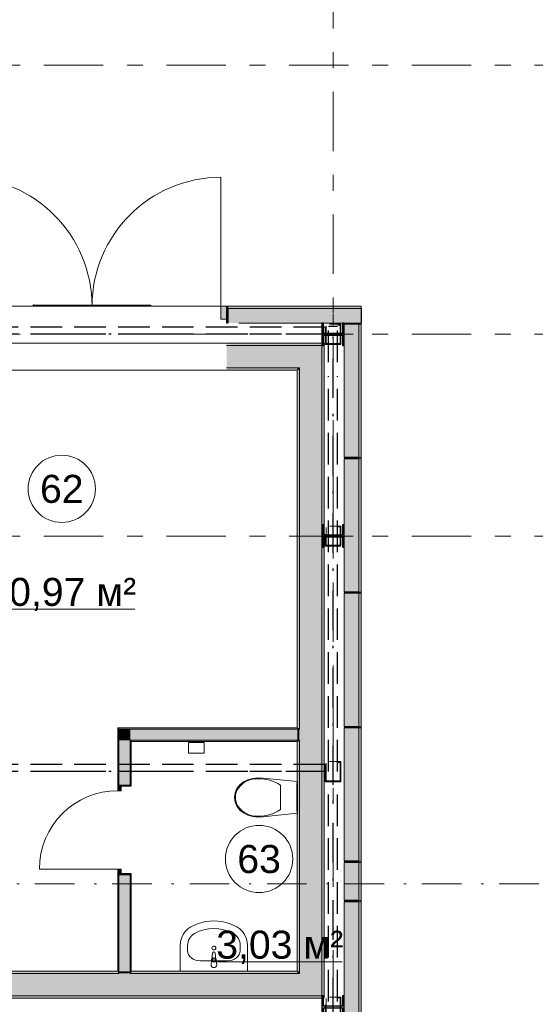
# Model space of a CAD drawing. Header units: millimetres. Extents: x 0 to 415, y 0 to 589.
# Tile 13 of 40: x 367 to 390, y 157 to 201. Entities that reach past the tile are written whole.
import ezdxf
from ezdxf.xclip import XClip

# ---------------------------------------------------------------- set-up
doc = ezdxf.new("R2010")
doc.units = ezdxf.units.MM
doc.header["$MEASUREMENT"] = 0
doc.header["$XCLIPFRAME"] = 0
for name, pattern in [('Невидимая', [3.912222, 2.822222, -1.09]), ('Штрих-Штриховая', [10.936111, 5.291667, -2.116667, 1.411111, -2.116667]), ('Штриховая', [5.644444, 2.822222, -2.822222]), ('Штрихпунктирная', [6.702778, 3.527778, -1.763889, 0, -1.411111])]:
    doc.linetypes.add(name, pattern=pattern)
for name, color, linetype in [('Интерьер - Оборудование', 7, 'Continuous'), ('Интерьер - Сантехника', 7, 'Continuous'), ('УЛИЦА_Б15_наклонный прогон', 7, 'Continuous'), ('УЛИЦА_Б6', 7, 'Continuous'), ('УЛИЦА_ЗОНЫ', 7, 'Continuous'), ('УЛИЦА_Конструктив бани', 7, 'Continuous'), ('УЛИЦА_Стены бани', 7, 'Continuous'), ('УЛИЦА_Стойки стропильные', 7, 'Continuous'), ('УЛИЦА_Сэндвич-панели бани', 7, 'Continuous'), ('Элемент Модели - Зона', 7, 'Continuous'), ('Элемент модели - Зоны уличных помещений', 7, 'Continuous'), ('Элемент Модели - Оси', 7, 'Continuous'), ('Элемент модели - Оси Улица Бани', 7, 'Continuous')]:
    doc.layers.add(name, color=color, linetype=linetype)
doc.styles.add('СГЕНЕРИР_СТИЛЬ_3', font='txt')

# ---------------------------------------------------------------- blocks, each defined once
blk = doc.blocks.new('Чертеж_2_2', base_point=(217.704, 72.604))
at = {"layer": 'УЛИЦА_Конструктив бани', "linetype": 'Continuous', "lineweight": 0, "true_color": 0x000000}
for points in [[(381.686, 186.602), (381.686, 187.602), (381.611, 187.602), (381.611, 187.14), (380.761, 187.14), (380.761, 187.602), (380.686, 187.602), (380.686, 186.602), (380.761, 186.602), (380.761, 187.064), (381.611, 187.064), (381.611, 186.602)], [(381.686, 177.602), (381.686, 178.602), (381.611, 178.602), (381.611, 178.14), (380.761, 178.14), (380.761, 178.602), (380.686, 178.602), (380.686, 177.602), (380.761, 177.602), (380.761, 178.064), (381.611, 178.064), (381.611, 177.602)], [(381.686, 156.602), (381.686, 157.602), (381.611, 157.602), (381.611, 157.14), (380.761, 157.14), (380.761, 157.602), (380.686, 157.602), (380.686, 156.602), (380.761, 156.602), (380.761, 157.064), (381.611, 157.064), (381.611, 156.602)]]:
    blk.add_hatch(color=18, dxfattribs=at).paths.add_polyline_path(points)
at = {"layer": 'УЛИЦА_Стены бани', "linetype": 'Continuous', "lineweight": 0, "true_color": 0x000000}
for points in [[(380.686, 186.702), (376.436, 186.702), (376.436, 186.602), (380.686, 186.602)], [(379.686, 186.602), (376.436, 186.602), (376.436, 185.602), (379.686, 185.602)], [(379.686, 185.602), (380.686, 186.602), (379.686, 186.602)], [(379.686, 185.602), (380.686, 185.602), (380.686, 186.602)], [(380.686, 186.602), (380.786, 186.602), (380.786, 186.702)], [(380.786, 186.602), (380.686, 186.602), (380.686, 178.602), (380.761, 178.602), (380.761, 178.14), (380.786, 178.14)], [(380.786, 186.702), (380.761, 186.702), (380.761, 186.677)], [(376.436, 185.602), (376.436, 185.502), (379.586, 185.502), (379.586, 185.602)], [(379.586, 185.502), (379.686, 185.602), (379.586, 185.602)], [(379.586, 185.502), (379.686, 185.502), (379.686, 185.602)], [(379.586, 185.502), (379.586, 169.551), (379.686, 169.551), (379.686, 185.502)], [(379.686, 185.602), (379.686, 169.501), (380.686, 169.501), (380.686, 185.602)], [(380.686, 157.602), (380.786, 157.602), (380.786, 178.064), (380.761, 178.064), (380.761, 177.602), (380.686, 177.602)], [(371.637, 169.501), (371.587, 169.551), (371.587, 169.501)], [(371.587, 169.551), (371.637, 169.501), (371.637, 169.551)], [(371.587, 169.501), (371.587, 167.002), (371.637, 167.002), (371.637, 169.501)], [(371.637, 169.501), (379.586, 169.501), (379.586, 169.551), (371.637, 169.551)], [(372.137, 169.001), (371.637, 169.501), (371.637, 169.001)], [(371.637, 169.501), (372.137, 169.001), (372.137, 169.501)], [(372.137, 169.001), (379.586, 169.001), (379.586, 169.501), (372.137, 169.501)], [(379.586, 169.551), (379.586, 169.501), (379.686, 169.501), (379.686, 169.551)], [(379.586, 169.501), (379.586, 169.001), (379.686, 169.001), (379.686, 169.501)], [(379.686, 169.501), (379.686, 169.001), (380.686, 169.001), (380.686, 169.501)], [(371.637, 167.002), (371.737, 167.002), (372.137, 167.002), (372.137, 169.001), (371.637, 169.001)], [(372.187, 168.951), (372.137, 169.001), (372.137, 168.951)], [(372.137, 169.001), (372.187, 168.951), (372.187, 169.001)], [(372.187, 168.951), (372.137, 168.951), (372.137, 167.002), (372.187, 167.002)], [(372.187, 168.951), (379.586, 168.951), (379.586, 169.001), (372.187, 169.001)], [(379.586, 169.001), (379.586, 168.951), (379.686, 168.951), (379.686, 169.001)], [(379.586, 168.951), (379.586, 158.702), (379.686, 158.702), (379.686, 168.951)], [(379.686, 169.001), (379.686, 158.602), (380.686, 158.602), (380.686, 169.001)], [(371.737, 167.002), (371.587, 167.002), (371.587, 166.752), (371.737, 166.752)], [(372.187, 166.952), (372.187, 167.002), (372.137, 167.002), (371.737, 167.002), (371.737, 166.952)], [(371.587, 163.002), (371.737, 163.002), (371.737, 163.252), (371.587, 163.252)], [(371.587, 158.702), (371.637, 158.702), (371.637, 163.002), (371.587, 163.002)], [(371.637, 163.002), (371.637, 158.702), (372.137, 158.702), (372.137, 163.002), (371.737, 163.002)], [(372.187, 163.002), (372.187, 163.052), (371.737, 163.052), (371.737, 163.002), (372.137, 163.002)], [(372.137, 158.702), (372.187, 158.702), (372.187, 163.002), (372.137, 163.002)], [(371.637, 158.602), (356.686, 158.602), (356.686, 157.602), (371.637, 157.602)], [(371.587, 158.702), (356.786, 158.702), (356.786, 158.602), (371.587, 158.602)], [(371.637, 158.702), (371.587, 158.702), (371.587, 158.602), (371.637, 158.602)], [(372.137, 158.702), (371.637, 158.702), (371.637, 158.602), (372.137, 158.602)], [(372.137, 158.602), (371.637, 158.602), (371.637, 157.602), (372.137, 157.602)], [(372.187, 158.702), (372.137, 158.702), (372.137, 158.602), (372.187, 158.602)], [(379.686, 158.602), (372.137, 158.602), (372.137, 157.602), (379.686, 157.602)], [(379.586, 158.702), (372.187, 158.702), (372.187, 158.602), (379.586, 158.602)], [(379.586, 158.602), (379.686, 158.602), (379.586, 158.702)], [(379.586, 158.702), (379.686, 158.602), (379.686, 158.702)], [(379.686, 157.602), (380.686, 157.602), (379.686, 158.602)], [(379.686, 158.602), (380.686, 157.602), (380.686, 158.602)], [(357.686, 157.602), (357.686, 157.502), (380.686, 157.502), (380.686, 157.602)], [(380.786, 157.602), (380.761, 157.602), (380.761, 157.527), (380.786, 157.502)], [(380.761, 157.527), (380.761, 157.502), (380.786, 157.502)]]:
    blk.add_hatch(color=18, dxfattribs=at).paths.add_polyline_path(points)
at = {"layer": 'УЛИЦА_Сэндвич-панели бани', "linetype": 'Continuous', "lineweight": 0, "true_color": 0x000000}
for points in [[(376.436, 187.777), (376.436, 188.352), (376.186, 188.352), (376.186, 187.777)], [(376.436, 188.252), (376.46, 188.252), (376.46, 188.352), (376.436, 188.352)], [(382.436, 188.352), (376.486, 188.352), (376.486, 188.252), (382.436, 188.252)], [(376.46, 188.252), (376.436, 188.252), (376.436, 187.602), (376.46, 187.602)], [(382.436, 188.252), (376.486, 188.252), (376.486, 187.602), (380.686, 187.602), (380.761, 187.602), (381.611, 187.602), (381.686, 187.602), (382.436, 187.602)], [(381.686, 187.552), (381.686, 181.602), (382.336, 181.602), (382.336, 187.552)], [(382.436, 181.602), (382.436, 187.552), (382.336, 187.552), (382.336, 181.602)], [(381.686, 181.552), (381.686, 175.602), (382.336, 175.602), (382.336, 181.552)], [(382.436, 175.602), (382.436, 181.552), (382.336, 181.552), (382.336, 175.602)], [(381.686, 175.552), (381.686, 169.602), (382.336, 169.602), (382.336, 175.552)], [(382.436, 169.602), (382.436, 175.552), (382.336, 175.552), (382.336, 169.602)], [(381.686, 169.552), (381.686, 163.602), (382.336, 163.602), (382.336, 169.552)], [(382.436, 163.602), (382.436, 169.552), (382.336, 169.552), (382.336, 163.602)], [(381.686, 163.552), (381.686, 161.852), (382.336, 161.852), (382.336, 163.552)], [(382.436, 161.852), (382.436, 163.552), (382.336, 163.552), (382.336, 161.852)], [(381.686, 161.802), (381.686, 155.852), (382.336, 155.852), (382.336, 161.802)], [(382.436, 155.852), (382.436, 161.802), (382.336, 161.802), (382.336, 155.852)]]:
    blk.add_hatch(color=18, dxfattribs=at).paths.add_polyline_path(points)
at = {"layer": 'Интерьер - Оборудование', "color": 7, "linetype": 'Continuous', "lineweight": 15, "ltscale": 0.5}
for p, q in [((378.834, 166.995), (378.834, 166.451)), ((378.834, 166.451), (378.834, 165.906)), ((375.801, 159.187), (375.801, 159.113)), ((375.801, 159.113), (375.937, 159.113)), ((375.937, 159.113), (375.937, 159.187))]:
    blk.add_line(p, q, dxfattribs=at)
at = {"layer": 'Интерьер - Оборудование', "color": 7, "linetype": 'Continuous', "lineweight": 15, "ltscale": 0.5, "flags": 128}
for points in [[(377.607, 165.603), (377.389, 165.665), (377.184, 165.761), (377.021, 165.889), (376.897, 166.054), (376.818, 166.245), (376.791, 166.451), (376.818, 166.656), (376.897, 166.847), (377.021, 167.013), (377.184, 167.141), (377.389, 167.236), (377.607, 167.298), (377.832, 167.325), (378.058, 167.317), (379.591, 167.155), (379.591, 165.746), (378.058, 165.584), (377.832, 165.576)], [(379.591, 167.066), (379.591, 165.836), (379.566, 165.836), (379.566, 167.066)]]:
    blk.add_lwpolyline(points, close=True, dxfattribs=at)
blk.add_lwpolyline([(375.744, 158.989), (375.764, 159.198, -0.12102), (375.78, 159.246), (375.813, 159.511, -0.882566), (375.924, 159.511), (375.957, 159.246, -0.12102), (375.974, 159.198), (375.994, 158.989, -1)], format="xyb", close=True, dxfattribs=at)
at = {"layer": 'Интерьер - Оборудование', "color": 7, "linetype": 'Continuous', "lineweight": 15, "ltscale": 0.5}
for centre, radius, start, end in [((375.869, 159.189), 0.105, 32.771, 147.229), ((375.869, 159.187), 0.068, 0, 180)]:
    blk.add_arc(centre, radius, start, end, dxfattribs=at)
for centre, major_axis, start_param, end_param in [((377.787, 166.003), (0, 1.284), 6.227458, 7.128046), ((377.894, 165.16), (0, 2.126), 5.753783, 6.306803), ((377.435, 166.446), (0, 0.693), 0.938292, 1.564935), ((377.435, 166.455), (0, 0.693), 1.576657, 2.203301), ((377.787, 166.898), (0, 1.284), 2.296735, 3.197324), ((377.894, 167.741), (0, 2.126), 3.117977, 3.670997)]:
    blk.add_ellipse(centre, major_axis=major_axis, ratio=0.875546, start_param=start_param, end_param=end_param, dxfattribs=at)
at = {"layer": 'Интерьер - Сантехника', "color": 7, "linetype": 'Continuous', "lineweight": 15, "ltscale": 0.5}
for p, q in [((375.436, 168.941), (374.736, 168.941)), ((375.436, 168.901), (374.736, 168.901)), ((374.695, 159.618), (374.695, 159.847)), ((377.043, 159.618), (377.043, 159.847)), ((375.275, 159.164), (376.463, 159.164))]:
    blk.add_line(p, q, dxfattribs=at)
at = {"layer": 'Интерьер - Сантехника', "color": 7, "linetype": 'Continuous', "lineweight": 15, "ltscale": 0.5, "flags": 128}
for points in [[(375.436, 168.426), (374.736, 168.426), (374.736, 168.901), (374.761, 168.901), (374.761, 168.941), (374.736, 168.941), (375.436, 168.951), (375.411, 168.941), (375.411, 168.901), (375.436, 168.901)], [(377.369, 158.702), (377.369, 159.847), (377.354, 160.016), (377.311, 160.179), (377.241, 160.332), (377.146, 160.469), (377.03, 160.586), (376.895, 160.68), (376.569, 160.83), (376.224, 160.921), (375.869, 160.952), (375.514, 160.921), (375.169, 160.83), (374.843, 160.68), (374.708, 160.586), (374.591, 160.469), (374.496, 160.332), (374.426, 160.179), (374.383, 160.016), (374.369, 159.847), (374.369, 158.702)]]:
    blk.add_lwpolyline(points, close=True, dxfattribs=at)
at = {"layer": 'Интерьер - Сантехника', "color": 7, "linetype": 'Continuous', "lineweight": 15, "ltscale": 0.5}
blk.add_circle((375.869, 159.738), 0.0875, dxfattribs=at)
for centre, major_axis, ratio, start_param, end_param in [((375.869, 158.702), (0, 1.909), 0.956522, 5.78621, 6.78016), ((375.275, 159.847), (0, 0.606), 0.956522, 0.496975, 1.570796), ((376.463, 159.847), (0, 0.606), 0.956522, 4.712389, 5.78621), ((375.275, 159.618), (0.58, 0), 0.783646, 3.141593, 4.712389), ((376.462, 159.618), (0.58, 0), 0.783646, 4.712389, 6.283185)]:
    blk.add_ellipse(centre, major_axis=major_axis, ratio=ratio, start_param=start_param, end_param=end_param, dxfattribs=at)
at = {"layer": 'УЛИЦА_Б15_наклонный прогон', "color": 251, "linetype": 'Невидимая', "lineweight": 30, "ltscale": 0.5, "true_color": 0x575757}
for p, q in [((380.986, 185.861), (380.986, 187.452)), ((381.386, 187.452), (380.986, 187.452)), ((381.386, 185.861), (381.386, 187.452)), ((380.986, 167.602), (380.986, 185.235)), ((381.386, 167.602), (381.386, 185.235)), ((380.986, 157.351), (380.986, 166.975)), ((381.386, 157.351), (381.386, 166.975))]:
    blk.add_line(p, q, dxfattribs=at)
at = {"layer": 'УЛИЦА_Б15_наклонный прогон', "color": 251, "linetype": 'Штрихпунктирная', "lineweight": 30, "ltscale": 0.5, "true_color": 0x575757}
blk.add_line((381.186, 156.652), (381.186, 187.452), dxfattribs=at)
at = {"layer": 'УЛИЦА_Б6', "color": 251, "linetype": 'Штрихпунктирная', "lineweight": 30, "ltscale": 0.5, "true_color": 0x575757}
for p, q in [((380.836, 187.102), (170.035, 187.102)), ((380.836, 187.102), (170.035, 187.102)), ((380.836, 167.602), (170.035, 167.602)), ((380.836, 167.602), (170.035, 167.602))]:
    blk.add_line(p, q, dxfattribs=at)
at = {"layer": 'УЛИЦА_Б6', "color": 251, "linetype": 'Невидимая', "lineweight": 30, "ltscale": 0.5, "true_color": 0x575757}
for p, q in [((380.836, 187.422), (357.498, 187.422)), ((380.836, 187.422), (357.498, 187.422)), ((380.836, 187.102), (357.498, 187.102)), ((380.836, 187.102), (357.498, 187.102)), ((380.836, 187.422), (380.836, 187.102)), ((380.836, 187.422), (380.836, 187.102)), ((380.836, 167.922), (357.498, 167.922)), ((380.836, 167.922), (357.498, 167.922)), ((380.836, 167.922), (380.836, 167.602)), ((380.836, 167.922), (380.836, 167.602)), ((380.836, 167.602), (357.498, 167.602)), ((380.836, 167.602), (357.498, 167.602))]:
    blk.add_line(p, q, dxfattribs=at)
at = {"layer": 'УЛИЦА_ЗОНЫ', "color": 7, "linetype": 'Continuous', "lineweight": 15, "ltscale": 0.5}
for p, q in [((365.835, 174.852), (372.338, 174.852)), ((376.029, 159.123), (381.584, 159.123))]:
    blk.add_line(p, q, dxfattribs=at)
at = {"layer": 'УЛИЦА_ЗОНЫ', "color": 7, "linetype": 'Continuous', "lineweight": 15, "ltscale": 0.5, "flags": 128}
for points in [[(370.587, 180.21, 1), (367.587, 180.21, 1)], [(379.386, 163.706, 1), (376.386, 163.706, 1)]]:
    blk.add_lwpolyline(points, format="xyb", close=True, dxfattribs=at)
at = {"layer": 'УЛИЦА_Конструктив бани', "color": 251, "linetype": 'Continuous', "lineweight": 5, "ltscale": 0.5, "true_color": 0x575757}
for p, q in [((381.186, 187.502), (381.186, 188.002)), ((380.786, 187.102), (380.286, 187.102)), ((381.586, 187.102), (382.086, 187.102)), ((381.186, 186.702), (381.186, 186.202)), ((381.186, 178.502), (381.186, 179.002)), ((380.786, 178.102), (380.286, 178.102)), ((381.586, 178.102), (382.086, 178.102)), ((381.186, 177.702), (381.186, 177.202)), ((381.186, 157.502), (381.186, 158.002))]:
    blk.add_line(p, q, dxfattribs=at)
at = {"layer": 'УЛИЦА_Конструктив бани', "color": 251, "linetype": 'Continuous', "lineweight": 30, "ltscale": 0.5, "true_color": 0x575757, "flags": 128}
for points in [[(381.686, 186.602), (381.686, 187.602), (381.611, 187.602), (381.611, 187.14), (380.761, 187.14), (380.761, 187.602), (380.686, 187.602), (380.686, 186.602), (380.761, 186.602), (380.761, 187.064), (381.611, 187.064), (381.611, 186.602)], [(381.686, 177.602), (381.686, 178.602), (381.611, 178.602), (381.611, 178.14), (380.761, 178.14), (380.761, 178.602), (380.686, 178.602), (380.686, 177.602), (380.761, 177.602), (380.761, 178.064), (381.611, 178.064), (381.611, 177.602)], [(381.686, 156.602), (381.686, 157.602), (381.611, 157.602), (381.611, 157.14), (380.761, 157.14), (380.761, 157.602), (380.686, 157.602), (380.686, 156.602), (380.761, 156.602), (380.761, 157.064), (381.611, 157.064), (381.611, 156.602)]]:
    blk.add_lwpolyline(points, close=True, dxfattribs=at)
at = {"layer": 'УЛИЦА_Конструктив бани', "color": 251, "linetype": 'Continuous', "lineweight": 5, "ltscale": 0.5, "true_color": 0x575757}
for p in [(381.186, 187.102), (381.186, 178.102)]:
    blk.add_point(p, dxfattribs=at)
at = {"layer": 'УЛИЦА_Стены бани', "color": 251, "linetype": 'Continuous', "lineweight": 15, "ltscale": 0.5, "true_color": 0x575757}
for p, q in [((364.436, 186.702), (376.436, 186.702)), ((364.436, 185.502), (376.436, 185.502))]:
    blk.add_line(p, q, dxfattribs=at)
at = {"layer": 'УЛИЦА_Стены бани', "color": 251, "linetype": 'Continuous', "lineweight": 20, "ltscale": 0.5, "true_color": 0x575757}
for p, q in [((379.686, 186.602), (376.436, 186.602)), ((380.686, 186.602), (379.686, 186.602)), ((380.686, 186.602), (379.686, 186.602)), ((380.686, 185.602), (380.686, 186.602)), ((376.436, 185.602), (379.586, 185.602)), ((379.686, 185.602), (379.586, 185.602)), ((379.686, 185.602), (379.586, 185.602)), ((379.686, 185.602), (379.686, 169.501)), ((380.686, 178.602), (380.686, 185.602)), ((380.686, 169.501), (380.686, 177.602)), ((371.637, 169.501), (371.637, 169.001)), ((372.137, 169.501), (371.637, 169.501)), ((371.637, 169.501), (371.637, 169.001)), ((379.586, 169.501), (372.137, 169.501)), ((379.686, 169.501), (379.586, 169.501)), ((379.686, 169.501), (379.586, 169.501)), ((380.686, 169.001), (380.686, 169.501)), ((371.637, 169.001), (371.637, 167.002)), ((372.137, 169.001), (372.137, 168.951)), ((372.137, 169.001), (379.586, 169.001)), ((372.137, 169.001), (372.137, 168.951)), ((372.137, 167.002), (372.137, 168.951)), ((379.586, 169.001), (379.686, 169.001)), ((379.586, 169.001), (379.686, 169.001)), ((379.686, 169.001), (379.686, 158.602)), ((380.686, 158.602), (380.686, 169.001)), ((371.587, 167.002), (371.637, 167.002)), ((371.587, 167.002), (371.637, 167.002)), ((371.587, 167.002), (371.637, 167.002)), ((371.637, 167.002), (371.737, 167.002)), ((371.637, 167.002), (371.737, 167.002)), ((371.637, 167.002), (371.737, 167.002)), ((371.737, 167.002), (371.737, 166.952)), ((372.137, 167.002), (371.737, 167.002)), ((371.737, 166.952), (372.187, 166.952)), ((371.737, 166.952), (372.187, 166.952)), ((372.187, 167.002), (372.187, 166.952)), ((372.187, 167.002), (372.187, 166.952)), ((371.587, 163.002), (371.637, 163.002)), ((371.587, 163.002), (371.637, 163.002)), ((371.587, 163.002), (371.637, 163.002)), ((371.637, 163.002), (371.637, 158.702)), ((371.637, 163.002), (371.737, 163.002)), ((371.637, 163.002), (371.737, 163.002)), ((371.637, 163.002), (371.737, 163.002)), ((371.737, 163.052), (372.187, 163.052)), ((371.737, 163.002), (371.737, 163.052)), ((371.737, 163.052), (372.187, 163.052)), ((372.137, 163.002), (371.737, 163.002)), ((372.137, 158.702), (372.137, 163.002)), ((372.187, 163.002), (372.187, 163.052)), ((372.187, 163.002), (372.187, 163.052)), ((371.637, 158.602), (356.686, 158.602)), ((371.637, 158.702), (371.637, 158.602)), ((371.637, 158.702), (371.637, 158.602)), ((372.137, 158.602), (372.137, 158.702)), ((372.137, 158.602), (372.137, 158.702)), ((379.586, 158.602), (372.137, 158.602)), ((379.586, 158.602), (379.686, 158.602)), ((379.586, 158.602), (379.686, 158.602)), ((380.686, 157.602), (380.686, 158.602)), ((357.686, 157.602), (371.637, 157.602)), ((371.637, 157.602), (372.137, 157.602)), ((372.137, 157.602), (379.686, 157.602)), ((379.686, 157.602), (380.686, 157.602)), ((379.686, 157.602), (380.686, 157.602))]:
    blk.add_line(p, q, dxfattribs=at)
at = {"layer": 'УЛИЦА_Стены бани', "color": 251, "linetype": 'Continuous', "lineweight": 5, "ltscale": 0.5, "true_color": 0x575757}
for p, q in [((371.587, 166.752), (371.587, 167.002)), ((371.587, 167.002), (371.737, 167.002)), ((371.737, 167.002), (371.737, 166.752)), ((371.737, 166.752), (371.587, 166.752)), ((371.587, 163.252), (368.087, 163.252)), ((371.587, 163.002), (371.587, 163.252)), ((371.587, 163.252), (371.737, 163.252)), ((371.737, 163.002), (371.587, 163.002)), ((371.737, 163.252), (371.737, 163.002))]:
    blk.add_line(p, q, dxfattribs=at)
at = {"layer": 'УЛИЦА_Стены бани', "color": 251, "linetype": 'Continuous', "lineweight": 20, "ltscale": 0.5, "true_color": 0x575757, "flags": 128}
for points in [[(380.686, 186.702), (376.436, 186.702)], [(380.786, 186.702), (380.761, 186.702)], [(380.786, 178.14), (380.786, 186.702)], [(376.436, 185.502), (379.586, 185.502)], [(379.586, 185.502), (379.586, 169.551)], [(380.786, 157.502), (380.786, 178.064)], [(371.587, 169.551), (371.587, 169.501)], [(379.586, 169.551), (371.587, 169.551)], [(371.587, 169.501), (371.587, 167.002)], [(372.187, 168.951), (379.586, 168.951)], [(372.187, 167.002), (372.187, 168.951)], [(379.586, 168.951), (379.586, 158.702)], [(371.587, 163.002), (371.587, 158.702)], [(372.187, 158.702), (372.187, 163.002)], [(371.587, 158.702), (356.786, 158.702)], [(379.586, 158.702), (372.187, 158.702)], [(357.686, 157.502), (380.686, 157.502)], [(380.761, 157.502), (380.786, 157.502)]]:
    blk.add_lwpolyline(points, dxfattribs=at)
at = {"layer": 'УЛИЦА_Стены бани', "color": 251, "linetype": 'Continuous', "lineweight": 5, "ltscale": 0.5, "true_color": 0x575757}
blk.add_arc((371.587, 163.252), 3.5, 90, 180, dxfattribs=at)
at = {"layer": 'УЛИЦА_Стойки стропильные', "color": 251, "linetype": 'Невидимая', "lineweight": 20, "ltscale": 0.5, "true_color": 0x575757, "flags": 128}
for points in [[(381.536, 186.652), (381.536, 187.552), (380.836, 187.552), (380.836, 186.652)], [(381.496, 186.692), (380.876, 186.692), (380.876, 187.512), (381.496, 187.512)], [(381.536, 177.652), (381.536, 178.552), (380.836, 178.552), (380.836, 177.652)], [(381.496, 177.692), (380.876, 177.692), (380.876, 178.512), (381.496, 178.512)], [(381.536, 167.152), (381.536, 168.052), (380.836, 168.052), (380.836, 167.152)], [(381.496, 167.192), (380.876, 167.192), (380.876, 168.012), (381.496, 168.012)], [(381.536, 156.652), (381.536, 157.552), (380.836, 157.552), (380.836, 156.652)], [(381.496, 156.692), (380.876, 156.692), (380.876, 157.512), (381.496, 157.512)]]:
    blk.add_lwpolyline(points, close=True, dxfattribs=at)
at = {"layer": 'УЛИЦА_Сэндвич-панели бани', "color": 251, "linetype": 'Continuous', "lineweight": 5, "ltscale": 0.5, "true_color": 0x575757}
for p, q in [((376.186, 188.352), (376.186, 194.102)), ((376.186, 187.777), (376.186, 188.352)), ((376.186, 188.352), (376.436, 188.352)), ((376.436, 188.352), (376.436, 187.777)), ((376.436, 187.777), (376.186, 187.777))]:
    blk.add_line(p, q, dxfattribs=at)
at = {"layer": 'УЛИЦА_Сэндвич-панели бани', "color": 251, "linetype": 'Continuous', "lineweight": 15, "ltscale": 0.5, "true_color": 0x575757}
blk.add_line((376.436, 188.352), (376.436, 188.252), dxfattribs=at)
blk.add_line((376.436, 188.352), (376.436, 188.252), dxfattribs=at)
blk.add_line((376.436, 188.352), (376.436, 188.252), dxfattribs=at)
at = {"layer": 'УЛИЦА_Сэндвич-панели бани', "color": 251, "linetype": 'Continuous', "lineweight": 20, "ltscale": 0.5, "true_color": 0x575757}
for p, q in [((376.436, 188.252), (376.46, 188.252)), ((376.436, 188.252), (376.46, 188.252)), ((376.486, 188.252), (382.436, 188.252)), ((376.486, 188.252), (382.436, 188.252)), ((382.336, 187.552), (382.336, 181.602)), ((382.336, 187.552), (382.336, 181.602)), ((382.336, 181.552), (382.336, 175.602)), ((382.336, 181.552), (382.336, 175.602)), ((382.336, 175.552), (382.336, 169.602)), ((382.336, 175.552), (382.336, 169.602)), ((382.336, 169.552), (382.336, 163.602)), ((382.336, 169.552), (382.336, 163.602)), ((382.336, 163.552), (382.336, 161.852)), ((382.336, 163.552), (382.336, 161.852)), ((382.336, 161.802), (382.336, 155.852)), ((382.336, 161.802), (382.336, 155.852))]:
    blk.add_line(p, q, dxfattribs=at)
at = {"layer": 'УЛИЦА_Сэндвич-панели бани', "color": 251, "linetype": 'Continuous', "lineweight": 25, "ltscale": 0.5, "true_color": 0x575757}
for p, q in [((376.436, 188.252), (376.436, 187.777)), ((376.436, 188.252), (376.436, 187.777)), ((376.436, 188.252), (376.436, 187.777)), ((376.436, 187.777), (376.436, 187.602)), ((376.436, 187.777), (376.436, 187.602))]:
    blk.add_line(p, q, dxfattribs=at)
at = {"layer": 'УЛИЦА_Сэндвич-панели бани', "color": 251, "linetype": 'Continuous', "lineweight": 20, "ltscale": 0.5, "true_color": 0x575757, "flags": 128}
for points in [[(376.46, 188.352), (376.436, 188.352)], [(382.436, 188.352), (376.486, 188.352)], [(376.436, 187.602), (376.46, 187.602)], [(376.986, 187.602), (380.686, 187.602)], [(380.761, 187.602), (381.611, 187.602)], [(381.686, 187.602), (382.436, 187.602)], [(382.436, 181.602), (382.436, 187.552)], [(381.686, 186.602), (381.686, 181.602)], [(381.686, 181.552), (381.686, 178.602)], [(382.436, 175.602), (382.436, 181.552)], [(381.686, 177.602), (381.686, 175.602)], [(381.686, 175.552), (381.686, 169.602)], [(382.436, 169.602), (382.436, 175.552)], [(381.686, 169.552), (381.686, 163.602)], [(382.436, 163.602), (382.436, 169.552)], [(381.686, 163.552), (381.686, 161.852)], [(382.436, 161.852), (382.436, 163.552)], [(381.686, 161.802), (381.686, 157.602)], [(382.436, 155.852), (382.436, 161.802)]]:
    blk.add_lwpolyline(points, dxfattribs=at)
at = {"layer": 'УЛИЦА_Сэндвич-панели бани', "color": 251, "linetype": 'Continuous', "lineweight": 15, "ltscale": 0.5, "true_color": 0x575757, "flags": 128}
for points in [[(376.46, 188.352), (376.46, 188.252)], [(376.486, 188.352), (376.486, 188.252)], [(382.436, 188.352), (382.436, 188.252)], [(382.436, 187.552), (382.336, 187.552)], [(382.436, 181.602), (382.336, 181.602)], [(382.436, 181.552), (382.336, 181.552)], [(382.436, 175.602), (382.336, 175.602)], [(382.436, 175.552), (382.336, 175.552)], [(382.436, 169.602), (382.336, 169.602)], [(382.436, 169.552), (382.336, 169.552)], [(382.436, 163.602), (382.336, 163.602)], [(382.436, 163.552), (382.336, 163.552)], [(382.436, 161.852), (382.336, 161.852)], [(382.436, 161.802), (382.336, 161.802)]]:
    blk.add_lwpolyline(points, dxfattribs=at)
at = {"layer": 'УЛИЦА_Сэндвич-панели бани', "color": 251, "linetype": 'Continuous', "lineweight": 25, "ltscale": 0.5, "true_color": 0x575757, "flags": 128}
for points in [[(376.46, 188.252), (376.46, 187.602)], [(376.486, 188.252), (376.486, 187.602)], [(382.436, 188.252), (382.436, 187.602)], [(382.336, 187.552), (381.686, 187.552)], [(382.336, 181.602), (381.686, 181.602)], [(382.336, 181.552), (381.686, 181.552)], [(382.336, 175.602), (381.686, 175.602)], [(382.336, 175.552), (381.686, 175.552)], [(382.336, 169.602), (381.686, 169.602)], [(382.336, 169.552), (381.686, 169.552)], [(382.336, 163.602), (381.686, 163.602)], [(382.336, 163.552), (381.686, 163.552)], [(382.336, 161.852), (381.686, 161.852)], [(382.336, 161.802), (381.686, 161.802)]]:
    blk.add_lwpolyline(points, dxfattribs=at)
at = {"layer": 'УЛИЦА_Сэндвич-панели бани', "color": 251, "linetype": 'Continuous', "lineweight": 5, "ltscale": 0.5, "true_color": 0x575757}
for centre, start, end in [((364.686, 188.352), 0, 90), ((376.186, 188.352), 90, 180)]:
    blk.add_arc(centre, 5.75, start, end, dxfattribs=at)
at = {"layer": 'Элемент Модели - Зона', "color": 7, "linetype": 'Continuous', "lineweight": 15, "ltscale": 0.5}
for q in [(373.058, 188.402), (367.813, 188.352)]:
    blk.add_line((367.813, 188.402), q, dxfattribs=at)
at = {"layer": 'Элемент Модели - Зона', "color": 7, "linetype": 'Continuous', "lineweight": 15, "ltscale": 0.5, "flags": 128}
for points in [[(168.435, 200.352), (168.435, 155.852), (382.436, 155.852), (382.436, 188.352), (358.431, 188.352), (358.431, 200.352)], [(373.058, 188.402), (373.058, 188.352), (367.813, 188.352), (367.813, 188.402)]]:
    blk.add_lwpolyline(points, close=True, dxfattribs=at)
at = {"layer": 'Элемент Модели - Зона', "color": 7, "linetype": 'Continuous', "lineweight": 15, "ltscale": 0.5}
blk.add_point((367.813, 188.402), dxfattribs=at)
at = {"layer": 'Элемент модели - Зоны уличных помещений', "color": 7, "linetype": 'Штриховая', "lineweight": 15, "ltscale": 0.5, "flags": 128}
blk.add_lwpolyline([(165.259, 200.352), (168.467, 200.352), (219.03, 200.237), (358.431, 200.352), (358.431, 188.352), (382.431, 188.352), (382.431, 156.354), (397.429, 156.354), (397.429, 216.729), (367.43, 216.729), (367.43, 222.852), (164.979, 222.852)], close=True, dxfattribs=at)
at = {"layer": 'Элемент Модели - Оси', "color": 7, "linetype": 'Штрихпунктирная', "lineweight": 15, "ltscale": 0.5}
blk.add_line((153.901, 162.604), (407.644, 162.604), dxfattribs=at)
at = {"layer": 'Элемент модели - Оси Улица Бани', "color": 7, "linetype": 'Штрих-Штриховая', "lineweight": 15, "ltscale": 0.5}
for p, q in [((381.186, 151.523), (381.186, 218.357)), ((362.824, 199.102), (391.101, 199.102)), ((362.824, 187.102), (391.101, 187.102)), ((362.824, 178.102), (391.101, 178.102))]:
    blk.add_line(p, q, dxfattribs=at)
at = {"layer": 'УЛИЦА_ЗОНЫ', "color": 7, "linetype": 'Continuous', "lineweight": 15, "char_height": 1.25, "attachment_point": 5, "style": 'СГЕНЕРИР_СТИЛЬ_3'}
for s, insert in [('\\A1;{\\pqc;\\fArial|b0|i0|c204|p38;62}', (369.087, 180.2)), ('\\A1;{\\pqc;\\fArial|b0|i0|c204|p38;20,97 м²}', (369.087, 175.498)), ('\\A1;{\\pqc;\\fArial|b0|i0|c204|p38;63}', (377.886, 163.696)), ('\\A1;{\\pqc;\\fArial|b0|i0|c204|p38;3,03 м²}', (378.807, 159.77))]:
    blk.add_mtext(s, dxfattribs=dict(at, insert=insert))

msp = doc.modelspace()

# ---------------------------------------------------------------- block references
at = {"color": 161, "linetype": 'Continuous', "lineweight": 40, "true_color": 0x83aefe}
ref = msp.add_blockref('Чертеж_2_2', (217.704, 72.604), dxfattribs=at)
XClip(ref).set_block_clipping_path([(24.004460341, 138.0790885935), (407.6441154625, 585.1734188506)])

doc.saveas('drawing.dxf')
